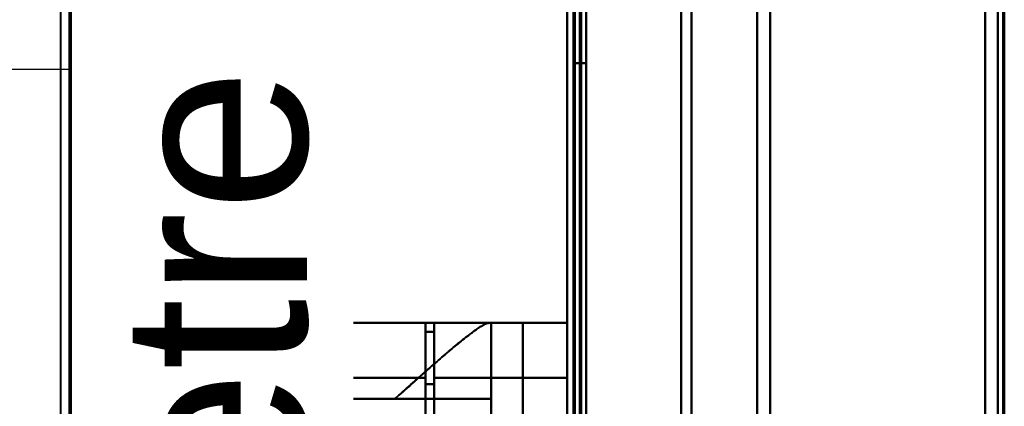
# Model space of a CAD drawing. Header units: millimetres. Extents: x -1352 to 2139, y -120 to 936.
# Tile 10 of 68: x -578 to -501, y 272 to 302. Entities that reach past the tile are written whole.
import ezdxf

# ---------------------------------------------------------------- set-up
doc = ezdxf.new("R2010")
doc.units = ezdxf.units.MM
doc.layers.add('A-GENM', color=13, linetype='Continuous', lineweight=40)
doc.layers.add('G-IMPT', color=8, linetype='Continuous', lineweight=40)
doc.styles.add('Arial_1', font='arial.ttf', dxfattribs={"height": 14.6304})

# ---------------------------------------------------------------- blocks, each defined once
blk = doc.blocks.new('NEXA 400 CALQUES_dwg-748074-Avant')
at = {"layer": 'G-IMPT'}
for p, q in [((-535, 862.772), (-535, 128.972)), ((-535, 670.072), (-535, 271.672)), ((-535, 399.872), (-535, 298.372)), ((-535, 298.372), (-535, 399.872)), ((-534.5, 298.372), (-534.5, 399.872)), ((-534.5, 399.872), (-534.5, 298.372)), ((-500.5, 399.872), (-500.5, 298.372)), ((-500.5, 298.372), (-500.5, 399.872)), ((-556.773, 298.372), (-556.773, 398.781)), ((-556.773, 398.781), (-556.773, 298.372)), ((-556, 399.372), (-556, 298.372)), ((-556, 298.372), (-556, 399.372)), ((-526, 399.372), (-526, 298.372)), ((-526, 298.372), (-526, 399.372)), ((-525.198, 298.372), (-525.198, 398.781)), ((-525.198, 398.781), (-525.198, 298.372)), ((-573.387, 298.372), (-573.387, 398.338)), ((-573.387, 398.338), (-573.387, 298.372)), ((-562, 398.338), (-562, 298.372)), ((-562, 298.372), (-562, 398.338)), ((-520, 398.372), (-520, 298.372)), ((-520, 298.372), (-520, 398.372)), ((-501, 398.372), (-501, 298.372)), ((-501, 298.372), (-501, 398.372)), ((-501, 198.372), (-501, 398.372)), ((-574.3, 298.372), (-574.3, 397.746)), ((-574.3, 397.746), (-574.3, 298.372)), ((-574.16, 298.372), (-574.16, 397.432)), ((-562.773, 298.372), (-562.773, 397.746)), ((-562.773, 397.746), (-562.773, 298.372)), ((-518.99, 298.372), (-518.99, 397.746)), ((-518.99, 298.372), (-518.99, 397.746)), ((-518.99, 397.746), (-518.99, 298.372)), ((-518.99, 397.746), (-518.99, 298.372)), ((-574.3, 198.998), (-574.3, 298.372)), ((-574.3, 298.372), (-574.3, 198.998)), ((-574.16, 199.312), (-574.16, 298.372)), ((-573.387, 198.407), (-573.387, 298.372)), ((-573.387, 298.372), (-573.387, 198.407)), ((-562.773, 198.998), (-562.773, 298.372)), ((-562.773, 298.372), (-562.773, 198.998)), ((-562, 298.372), (-562, 198.407)), ((-562, 198.407), (-562, 298.372)), ((-556.773, 197.964), (-556.773, 298.372)), ((-556.773, 298.372), (-556.773, 197.964)), ((-556, 298.372), (-556, 197.372)), ((-556, 197.372), (-556, 298.372)), ((-535, 298.372), (-535, 196.872)), ((-535, 196.872), (-535, 298.372)), ((-534.5, 196.872), (-534.5, 298.372)), ((-534.5, 298.372), (-534.5, 196.872)), ((-526, 298.372), (-526, 197.372)), ((-526, 197.372), (-526, 298.372)), ((-525.198, 197.964), (-525.198, 298.372)), ((-525.198, 298.372), (-525.198, 197.964)), ((-520, 298.372), (-520, 198.372)), ((-520, 198.372), (-520, 298.372)), ((-518.99, 198.998), (-518.99, 298.372)), ((-518.99, 298.372), (-518.99, 198.998)), ((-501, 298.372), (-501, 198.372)), ((-501, 198.372), (-501, 298.372)), ((-500.5, 298.372), (-500.5, 196.872)), ((-500.5, 196.872), (-500.5, 298.372)), ((-541.17, 278.372), (-561.861, 278.372)), ((-561.861, 278.372), (-561.858, 278.372)), ((-561.861, 278.372), (-561.858, 278.372)), ((-561.858, 278.372), (-561.861, 278.372)), ((-561.858, 278.372), (-559.465, 278.372)), ((-559.465, 278.372), (-561.858, 278.372)), ((-559.381, 278.372), (-557.755, 278.372)), ((-559.381, 278.372), (-557.755, 278.372)), ((-557.755, 278.372), (-559.381, 278.372)), ((-546.2, 278.372), (-546.2, 274.05)), ((-546.2, 274.05), (-546.2, 278.372)), ((-545.5, 278.372), (-545.5, 274.05)), ((-545.5, 274.05), (-545.5, 278.372)), ((-541.17, 278.372), (-541, 278.372)), ((-541, 278.372), (-541.17, 278.372)), ((-541, 272.372), (-541, 278.372)), ((-535, 278.372), (-535, 274.05)), ((-535, 274.05), (-535, 278.372)), ((-546.2, 277.672), (-546.2, 273.552)), ((-546.2, 273.552), (-546.2, 277.672)), ((-545.5, 277.672), (-545.5, 273.552)), ((-545.5, 273.552), (-545.5, 277.672)), ((-564.861, 275.372), (-564.861, 272.372)), ((-564.86, 275.372), (-564.857, 275.372)), ((-564.857, 275.372), (-564.86, 275.372)), ((-564.857, 275.372), (-562.52, 275.372)), ((-562.52, 275.372), (-564.857, 275.372)), ((-560.72, 275.372), (-562.437, 275.372)), ((-562.437, 275.372), (-560.72, 275.372)), ((-546.2, 274.05), (-546.2, 204.05)), ((-546.2, 204.05), (-546.2, 274.05)), ((-545.5, 274.05), (-545.5, 204.05)), ((-545.5, 204.05), (-545.5, 274.05)), ((-535, 274.05), (-535, 204.05)), ((-535, 204.05), (-535, 274.05)), ((-546.2, 273.552), (-546.2, 204.532)), ((-546.2, 204.532), (-546.2, 273.552)), ((-545.5, 273.552), (-545.5, 204.532)), ((-545.5, 204.532), (-545.5, 273.552)), ((-560.575, 272.372), (-564.861, 272.372)), ((-564.861, 272.372), (-560.575, 272.372)), ((-563.936, 272.372), (-564.857, 272.372)), ((-564.857, 272.372), (-563.936, 272.372)), ((-548.615, 272.372), (-541, 272.372)), ((-541, 272.372), (-548.615, 272.372))]:
    blk.add_line(p, q, dxfattribs=at)
at = {"layer": 'G-IMPT', "flags": 128}
for points in [[(-535, 862.772), (-535, 679.322), (-535, 495.872), (-535, 312.422), (-535, 128.972)], [(-535, 128.972), (-535, 312.422), (-535, 495.872), (-535, 679.322), (-535, 862.772)], [(-534.5, 862.772), (-534.5, 679.322), (-534.5, 495.872), (-534.5, 312.422), (-534.5, 128.972)], [(-534.5, 129.472), (-534.5, 312.672), (-534.5, 495.872), (-534.5, 679.072), (-534.5, 862.272)], [(-534.5, 862.272), (-534.5, 679.072), (-534.5, 495.872), (-534.5, 312.672), (-534.5, 129.472)], [(-534.5, 129.472), (-534.5, 312.672), (-534.5, 495.872), (-534.5, 679.072), (-534.5, 862.272)], [(-534.5, 862.272), (-534.5, 679.072), (-534.5, 495.872), (-534.5, 312.672), (-534.5, 129.472)], [(-534.5, 129.472), (-534.5, 312.672), (-534.5, 495.872), (-534.5, 679.072), (-534.5, 862.272)], [(-534.5, 862.272), (-534.5, 679.072), (-534.5, 495.872), (-534.5, 312.672), (-534.5, 129.472)], [(-534.4, 128.972), (-534.4, 312.422), (-534.4, 495.872), (-534.4, 679.322), (-534.4, 862.772)], [(-534.4, 862.772), (-534.4, 679.322), (-534.4, 495.872), (-534.4, 312.422), (-534.4, 128.972)], [(-534.4, 128.972), (-534.4, 312.422), (-534.4, 495.872), (-534.4, 679.322), (-534.4, 862.772)], [(-534, 129.472), (-534, 312.672), (-534, 495.872), (-534, 679.072), (-534, 862.272)], [(-534, 862.272), (-534, 679.072), (-534, 495.872), (-534, 312.672), (-534, 129.472)], [(-534, 129.472), (-534, 312.672), (-534, 495.872), (-534, 679.072), (-534, 862.272)], [(-533.9, 862.272), (-533.9, 679.072), (-533.9, 495.872), (-533.9, 312.672), (-533.9, 129.472)], [(-533.9, 129.472), (-533.9, 312.672), (-533.9, 495.872), (-533.9, 679.072), (-533.9, 862.272)], [(-533.9, 862.272), (-533.9, 679.072), (-533.9, 495.872), (-533.9, 312.672), (-533.9, 129.472)], [(-535, 128.972), (-535, 303.672), (-535, 478.372), (-535, 653.072), (-535, 827.772)], [(-535, 827.772), (-535, 653.072), (-535, 478.372), (-535, 303.672), (-535, 128.972)], [(-534.5, 128.972), (-534.5, 303.672), (-534.5, 478.372), (-534.5, 653.072), (-534.5, 827.772)], [(-534.4, 128.972), (-534.4, 303.672), (-534.4, 478.372), (-534.4, 653.072), (-534.4, 827.772)], [(-534.4, 827.772), (-534.4, 653.072), (-534.4, 478.372), (-534.4, 303.672), (-534.4, 128.972)], [(-534.4, 827.772), (-534.4, 653.072), (-534.4, 478.372), (-534.4, 303.672), (-534.4, 128.972)], [(-533.5, 827.272), (-533.5, 652.822), (-533.5, 478.372), (-533.5, 303.922), (-533.5, 129.472)], [(-533.5, 129.472), (-533.5, 303.922), (-533.5, 478.372), (-533.5, 652.822), (-533.5, 827.272)], [(-533.5, 827.272), (-533.5, 652.822), (-533.5, 478.372), (-533.5, 303.922), (-533.5, 129.472)], [(-533.5, 129.472), (-533.5, 303.922), (-533.5, 478.372), (-533.5, 652.822), (-533.5, 827.272)], [(-502, 827.772), (-502, 653.072), (-502, 478.372), (-502, 303.672), (-502, 128.972)], [(-502, 128.972), (-502, 303.672), (-502, 478.372), (-502, 653.072), (-502, 827.772)], [(-502, 827.772), (-502, 653.072), (-502, 478.372), (-502, 303.672), (-502, 128.972)], [(-502, 128.972), (-502, 303.672), (-502, 478.372), (-502, 653.072), (-502, 827.772)], [(-502, 827.272), (-502, 652.822), (-502, 478.372), (-502, 303.922), (-502, 129.472)], [(-502, 129.472), (-502, 303.922), (-502, 478.372), (-502, 652.822), (-502, 827.272)], [(-502, 129.472), (-502, 303.922), (-502, 478.372), (-502, 652.822), (-502, 827.272)], [(-502, 827.272), (-502, 652.822), (-502, 478.372), (-502, 303.922), (-502, 129.472)], [(-500.6, 129.472), (-500.6, 303.922), (-500.6, 478.372), (-500.6, 652.822), (-500.6, 827.272)], [(-500.6, 827.272), (-500.6, 652.822), (-500.6, 478.372), (-500.6, 303.922), (-500.6, 129.472)], [(-500.6, 129.472), (-500.6, 303.922), (-500.6, 478.372), (-500.6, 652.822), (-500.6, 827.272)], [(-500.6, 827.272), (-500.6, 652.822), (-500.6, 478.372), (-500.6, 303.922), (-500.6, 129.472)], [(-500.6, 827.272), (-500.6, 652.822), (-500.6, 478.372), (-500.6, 303.922), (-500.6, 129.472)], [(-500.6, 129.472), (-500.6, 303.922), (-500.6, 478.372), (-500.6, 652.822), (-500.6, 827.272)], [(-500.5, 827.272), (-500.5, 652.822), (-500.5, 478.372), (-500.5, 303.922), (-500.5, 129.472)], [(-500.5, 129.472), (-500.5, 303.922), (-500.5, 478.372), (-500.5, 652.822), (-500.5, 827.272)], [(-535, 271.672), (-535, 371.272), (-535, 470.872), (-535, 570.472), (-535, 670.072)], [(-535, 670.072), (-535, 570.472), (-535, 470.872), (-535, 371.272), (-535, 271.672)], [(-535, 670.072), (-535, 570.472), (-535, 470.872), (-535, 371.272), (-535, 271.672)], [(-535, 271.672), (-535, 371.272), (-535, 470.872), (-535, 570.472), (-535, 670.072)], [(-534.5, 670.072), (-534.5, 570.472), (-534.5, 470.872), (-534.5, 371.272), (-534.5, 271.672)], [(-534.4, 271.672), (-534.4, 371.272), (-534.4, 470.872), (-534.4, 570.472), (-534.4, 670.072)], [(-534.4, 670.072), (-534.4, 570.472), (-534.4, 470.872), (-534.4, 371.272), (-534.4, 271.672)], [(-534.4, 271.672), (-534.4, 371.272), (-534.4, 470.872), (-534.4, 570.472), (-534.4, 670.072)], [(-533.5, 670.072), (-533.5, 570.472), (-533.5, 470.872), (-533.5, 371.272), (-533.5, 271.672)], [(-533.5, 670.072), (-533.5, 570.472), (-533.5, 470.872), (-533.5, 371.272), (-533.5, 271.672)], [(-533.5, 271.672), (-533.5, 371.272), (-533.5, 470.872), (-533.5, 570.472), (-533.5, 670.072)], [(-533.5, 271.672), (-533.5, 371.272), (-533.5, 470.872), (-533.5, 570.472), (-533.5, 670.072)], [(-534.5, 298.872), (-534.25, 298.872), (-534, 298.872), (-533.75, 298.872), (-533.5, 298.872)], [(-533.5, 298.872), (-533.75, 298.872), (-534, 298.872), (-534.25, 298.872), (-534.5, 298.872)], [(-534.5, 298.872), (-534.5, 268.872), (-534.5, 238.872), (-534.5, 208.872), (-534.5, 178.872)], [(-533.5, 298.872), (-533.75, 298.872), (-534, 298.872), (-534.25, 298.872), (-534.5, 298.872)], [(-534.5, 178.872), (-534.5, 208.872), (-534.5, 238.872), (-534.5, 268.872), (-534.5, 298.872)], [(-534.5, 298.872), (-534.25, 298.872), (-534, 298.872), (-533.75, 298.872), (-533.5, 298.872)], [(-534.5, 298.872), (-534.5, 268.872), (-534.5, 238.872), (-534.5, 208.872), (-534.5, 178.872)], [(-534.5, 178.872), (-534.5, 208.872), (-534.5, 238.872), (-534.5, 268.872), (-534.5, 298.872)], [(-533.5, 178.872), (-533.5, 208.872), (-533.5, 238.872), (-533.5, 268.872), (-533.5, 298.872)], [(-533.5, 298.872), (-533.5, 268.872), (-533.5, 238.872), (-533.5, 208.872), (-533.5, 178.872)], [(-533.5, 178.872), (-533.5, 208.872), (-533.5, 238.872), (-533.5, 268.872), (-533.5, 298.872)], [(-533.5, 298.872), (-533.5, 268.872), (-533.5, 238.872), (-533.5, 208.872), (-533.5, 178.872)], [(-564.861, 275.372), (-564.858, 275.492), (-564.851, 275.612), (-564.839, 275.731), (-564.822, 275.85), (-564.801, 275.968), (-564.775, 276.085), (-564.744, 276.201), (-564.708, 276.316), (-564.668, 276.429), (-564.624, 276.541), (-564.575, 276.65), (-564.522, 276.758), (-564.464, 276.863), (-564.402, 276.966), (-564.337, 277.066), (-564.267, 277.164), (-564.193, 277.259), (-564.116, 277.35), (-564.035, 277.439), (-563.951, 277.524), (-563.863, 277.606), (-563.772, 277.685), (-563.678, 277.759), (-563.581, 277.83), (-563.482, 277.897), (-563.379, 277.96), (-563.275, 278.018), (-563.168, 278.073), (-563.059, 278.123), (-562.948, 278.168), (-562.835, 278.21), (-562.721, 278.246), (-562.605, 278.278), (-562.488, 278.306), (-562.371, 278.329), (-562.252, 278.347), (-562.133, 278.36), (-562.013, 278.368), (-561.893, 278.372), (-561.861, 278.372)], [(-541.17, 278.372), (-546.343, 278.372), (-551.515, 278.372), (-556.688, 278.372), (-561.861, 278.372)], [(-561.861, 278.372), (-556.688, 278.372), (-551.515, 278.372), (-546.343, 278.372), (-541.17, 278.372)], [(-561.858, 278.372), (-561.158, 278.372), (-559.873, 278.372), (-559.465, 278.372)], [(-559.465, 278.372), (-555.974, 278.372), (-552.483, 278.372), (-548.991, 278.372), (-545.5, 278.372)], [(-545.5, 278.372), (-548.991, 278.372), (-552.483, 278.372), (-555.974, 278.372), (-559.465, 278.372)], [(-559.381, 278.372), (-556.086, 278.372), (-552.791, 278.372), (-549.495, 278.372), (-546.2, 278.372)], [(-546.2, 278.372), (-549.495, 278.372), (-552.791, 278.372), (-556.086, 278.372), (-559.381, 278.372)], [(-557.755, 278.372), (-554.866, 278.372), (-551.977, 278.372), (-549.089, 278.372), (-546.2, 278.372)], [(-546.2, 278.372), (-549.089, 278.372), (-551.977, 278.372), (-554.866, 278.372), (-557.755, 278.372)], [(-546.2, 278.372), (-546.2, 278.197), (-546.2, 278.022), (-546.2, 277.847), (-546.2, 277.672)], [(-546.2, 277.672), (-546.2, 277.847), (-546.2, 278.022), (-546.2, 278.197), (-546.2, 278.372)], [(-545.5, 278.372), (-545.5, 272.634), (-545.5, 266.895), (-545.5, 261.156), (-545.5, 255.417)], [(-545.5, 255.417), (-545.5, 261.156), (-545.5, 266.895), (-545.5, 272.634), (-545.5, 278.372)], [(-535, 278.372), (-537.625, 278.372), (-540.25, 278.372), (-542.875, 278.372), (-545.5, 278.372)], [(-545.5, 278.372), (-542.875, 278.372), (-540.25, 278.372), (-537.625, 278.372), (-535, 278.372)], [(-538.509, 278.372), (-539.131, 278.372), (-539.754, 278.372), (-540.377, 278.372), (-541, 278.372)], [(-541, 278.372), (-541, 258.622), (-541, 238.872), (-541, 219.122), (-541, 199.372)], [(-541, 199.372), (-541, 219.122), (-541, 238.872), (-541, 258.622), (-541, 278.372)], [(-541, 278.372), (-541, 276.872), (-541, 275.372), (-541, 273.872), (-541, 272.372)], [(-541, 272.372), (-541, 273.872), (-541, 275.372), (-541, 276.872), (-541, 278.372)], [(-541, 278.372), (-540.377, 278.372), (-539.754, 278.372), (-539.131, 278.372), (-538.509, 278.372)], [(-538.509, 199.372), (-538.509, 219.122), (-538.509, 238.872), (-538.509, 258.622), (-538.509, 278.372)], [(-535, 278.372), (-535.877, 278.372), (-536.754, 278.372), (-537.631, 278.372), (-538.509, 278.372)], [(-538.509, 278.372), (-538.509, 258.622), (-538.509, 238.872), (-538.509, 219.122), (-538.509, 199.372)], [(-538.509, 278.372), (-537.631, 278.372), (-536.754, 278.372), (-535.877, 278.372), (-535, 278.372)], [(-535, 199.372), (-535, 219.122), (-535, 238.872), (-535, 258.622), (-535, 278.372)], [(-535, 278.372), (-535, 258.622), (-535, 238.872), (-535, 219.122), (-535, 199.372)], [(-545.5, 277.672), (-545.675, 277.672), (-545.85, 277.672), (-546.025, 277.672), (-546.2, 277.672)], [(-545.5, 277.672), (-545.675, 277.672), (-545.85, 277.672), (-546.025, 277.672), (-546.2, 277.672)], [(-546.2, 277.672), (-546.025, 277.672), (-545.85, 277.672), (-545.675, 277.672), (-545.5, 277.672)], [(-546.2, 277.672), (-546.025, 277.672), (-545.85, 277.672), (-545.675, 277.672), (-545.5, 277.672)], [(-545.5, 255.35), (-545.5, 260.931), (-545.5, 266.511), (-545.5, 272.092), (-545.5, 277.672)], [(-545.5, 277.672), (-545.5, 272.092), (-545.5, 266.511), (-545.5, 260.931), (-545.5, 255.35)], [(-564.857, 275.372), (-564.857, 274.622), (-564.857, 273.872), (-564.857, 273.122), (-564.857, 272.372)], [(-564.857, 272.372), (-564.857, 273.122), (-564.857, 273.872), (-564.857, 274.622), (-564.857, 275.372)], [(-562.52, 275.372), (-562.575, 270.385), (-562.63, 265.396), (-562.684, 260.407), (-562.738, 255.417)], [(-562.738, 255.417), (-562.684, 260.407), (-562.63, 265.396), (-562.575, 270.385), (-562.52, 275.372)], [(-562.659, 255.35), (-562.605, 260.357), (-562.549, 265.363), (-562.494, 270.368), (-562.437, 275.372)], [(-562.437, 275.372), (-562.494, 270.368), (-562.549, 265.363), (-562.605, 260.357), (-562.659, 255.35)], [(-546.2, 274.05), (-548.74, 274.05), (-551.28, 274.05), (-553.819, 274.05), (-556.359, 274.05)], [(-556.359, 274.05), (-553.819, 274.05), (-551.28, 274.05), (-548.74, 274.05), (-546.2, 274.05)], [(-545.5, 274.05), (-542.875, 274.05), (-540.25, 274.05), (-537.625, 274.05), (-535, 274.05)], [(-535, 274.05), (-537.625, 274.05), (-540.25, 274.05), (-542.875, 274.05), (-545.5, 274.05)], [(-545.5, 273.552), (-545.675, 273.552), (-545.85, 273.552), (-546.025, 273.552), (-546.2, 273.552)], [(-546.2, 273.552), (-546.025, 273.552), (-545.85, 273.552), (-545.675, 273.552), (-545.5, 273.552)], [(-563.936, 257.372), (-563.936, 261.122), (-563.936, 264.872), (-563.936, 268.622), (-563.936, 272.372)], [(-541, 272.372), (-546.734, 272.372), (-552.468, 272.372), (-558.202, 272.372), (-563.936, 272.372)], [(-563.936, 272.372), (-563.936, 268.622), (-563.936, 264.872), (-563.936, 261.122), (-563.936, 257.372)], [(-563.936, 272.372), (-558.202, 272.372), (-552.468, 272.372), (-546.734, 272.372), (-541, 272.372)], [(-548.615, 272.372), (-550.876, 272.372), (-553.138, 272.372), (-555.399, 272.372), (-557.661, 272.372)], [(-557.661, 272.372), (-555.399, 272.372), (-553.138, 272.372), (-550.876, 272.372), (-548.615, 272.372)], [(-541, 257.372), (-541, 261.122), (-541, 264.872), (-541, 268.622), (-541, 272.372)], [(-541, 272.372), (-541, 268.622), (-541, 264.872), (-541, 261.122), (-541, 257.372)]]:
    blk.add_lwpolyline(points, dxfattribs=at)
at = {"layer": 'G-IMPT'}
blk.add_arc((-561.861, 275.372), 3, 90, 180, dxfattribs=at)
for centre, ratio in [((-561.858, 275.372), 0.999612), ((-561.858, 275.372), 0.999612), ((-557.755, 275.372), 0.988401)]:
    blk.add_ellipse(centre, major_axis=(0, 3), ratio=ratio, start_param=0, end_param=1.570796, dxfattribs=at)
for points in [[(-561.861, 278.372), (-562.214, 278.372), (-562.988, 278.22), (-564.049, 277.561), (-564.708, 276.5), (-564.861, 275.726), (-564.861, 275.372)], [(-559.465, 278.372), (-559.861, 278.372), (-560.654, 278.216), (-561.665, 277.55), (-562.348, 276.553), (-562.515, 275.766), (-562.52, 275.372)], [(-562.52, 275.372), (-562.514, 275.579), (-562.467, 275.978), (-562.296, 276.527), (-562.004, 277.051), (-561.624, 277.509), (-561.159, 277.88), (-560.628, 278.164), (-560.075, 278.327), (-559.673, 278.369), (-559.465, 278.372)], [(-562.437, 275.372), (-562.432, 275.767), (-562.265, 276.554), (-561.581, 277.55), (-560.57, 278.216), (-559.778, 278.372), (-559.381, 278.372)], [(-559.381, 278.372), (-559.589, 278.369), (-559.991, 278.327), (-560.544, 278.164), (-561.075, 277.88), (-561.541, 277.509), (-561.921, 277.051), (-562.213, 276.527), (-562.384, 275.978), (-562.431, 275.579), (-562.437, 275.372)], [(-557.661, 272.372), (-558.28, 273.258), (-559.441, 274.916), (-560.8, 276.857), (-561.663, 278.09), (-561.861, 278.372), (-561.861, 278.372)], [(-560.72, 275.372), (-560.72, 275.726), (-560.569, 276.5), (-559.918, 277.561), (-558.869, 278.22), (-558.104, 278.372), (-557.755, 278.372)], [(-556.359, 274.05), (-556.459, 274.733), (-556.67, 275.964), (-557.024, 277.339), (-557.39, 278.18), (-557.633, 278.372), (-557.755, 278.372)], [(-557.755, 278.372), (-557.635, 278.372), (-557.387, 278.176), (-557.025, 277.341), (-556.67, 275.96), (-556.459, 274.741), (-556.359, 274.05)], [(-560.575, 272.372), (-561.233, 272.839), (-562.439, 273.67), (-563.811, 274.632), (-564.667, 275.238), (-564.861, 275.371), (-564.861, 275.372)], [(-564.861, 275.372), (-564.861, 275.372), (-564.073, 274.821), (-561.892, 273.294), (-560.575, 272.372)], [(-559.313, 271.915), (-559.514, 273.024), (-559.976, 274.757), (-560.479, 275.372), (-560.72, 275.372)], [(-560.72, 275.372), (-560.474, 275.366), (-559.978, 274.76), (-559.515, 273.022), (-559.313, 271.915)], [(-559.313, 271.915), (-559.272, 272.152), (-559.058, 272.664), (-558.382, 273.377), (-557.396, 273.866), (-556.688, 274.021), (-556.359, 274.05)], [(-556.359, 274.05), (-556.688, 274.021), (-557.396, 273.866), (-558.382, 273.377), (-559.058, 272.664), (-559.272, 272.152), (-559.313, 271.915)], [(-556.163, 204.05), (-555.333, 208.736), (-554.098, 219.854), (-553.306, 239.323), (-554.236, 258.678), (-555.514, 269.527), (-556.359, 274.05)]]:
    blk.add_open_spline(points, degree=3, dxfattribs=at)
for points, knots in [([(-561.861, 278.372), (-561.853, 278.372), (-561.708, 278.161), (-561.223, 277.474), (-560.733, 276.768), (-560.117, 275.887), (-559.15, 274.501), (-558.297, 273.258), (-557.661, 272.372)], [0, 0, 0, 0, 0.25, 0.375, 0.5, 0.625, 0.75, 1, 1, 1, 1]), ([(-548.615, 272.372), (-548.177, 272.758), (-547.328, 273.516), (-546.135, 274.594), (-545.204, 275.399), (-544.499, 275.998), (-543.997, 276.431), (-543.506, 276.844), (-543.028, 277.223), (-542.584, 277.56), (-542.197, 277.845), (-541.87, 278.073), (-541.492, 278.299), (-541.28, 278.372), (-541.17, 278.372)], [0, 0, 0, 0, 0.125, 0.25, 0.375, 0.4375, 0.5, 0.5625, 0.625, 0.6875, 0.75, 0.8125, 0.875, 1, 1, 1, 1]), ([(-541.17, 278.372), (-541.268, 278.355), (-541.475, 278.276), (-541.86, 278.059), (-542.198, 277.846), (-542.587, 277.565), (-543.023, 277.22), (-543.496, 276.833), (-543.996, 276.43), (-544.508, 276.009), (-545.033, 275.555), (-545.574, 275.077), (-546.143, 274.578), (-546.738, 274.061), (-547.552, 273.341), (-548.186, 272.769), (-548.615, 272.372)], [0, 0, 0, 0, 0.125, 0.1875, 0.25, 0.3125, 0.375, 0.4375, 0.5, 0.5625, 0.625, 0.6875, 0.75, 0.8125, 0.875, 1, 1, 1, 1]), ([(-556.359, 274.05), (-555.975, 271.781), (-555.425, 268.046), (-554.8, 262.586), (-554.25, 256.72), (-553.759, 249.059), (-553.528, 239.284), (-553.688, 229.626), (-554.135, 221.749), (-554.644, 215.885), (-555.251, 210.214), (-555.787, 206.386), (-556.163, 204.05)], [0, 0, 0, 0, 0.125, 0.1875, 0.25, 0.375, 0.5, 0.625, 0.75, 0.8125, 0.875, 1, 1, 1, 1]), ([(-560.575, 272.372), (-560.363, 272.37), (-560.026, 272.373), (-559.613, 272.373), (-559.373, 272.372), (-559.189, 272.373), (-559.003, 272.373), (-558.816, 272.372), (-558.627, 272.371), (-558.243, 272.372), (-557.916, 272.376), (-557.661, 272.372)], [0, 0, 0, 0, 0.25, 0.375, 0.4375, 0.5, 0.5625, 0.625, 0.6875, 0.75, 1, 1, 1, 1]), ([(-557.661, 272.372), (-557.922, 272.372), (-558.436, 272.372), (-559.448, 272.372), (-560.145, 272.372), (-560.575, 272.372)], [0, 0, 0, 0, 0.25, 0.5, 1, 1, 1, 1]), ([(-559.115, 206.115), (-558.737, 208.305), (-558.197, 211.895), (-557.585, 217.221), (-557.072, 222.73), (-556.62, 230.143), (-556.458, 239.239), (-556.692, 248.442), (-557.188, 255.651), (-557.743, 261.16), (-558.374, 266.285), (-558.927, 269.787), (-559.313, 271.915)], [0, 0, 0, 0, 0.125, 0.1875, 0.25, 0.375, 0.5, 0.625, 0.75, 0.8125, 0.875, 1, 1, 1, 1]), ([(-559.313, 271.915), (-558.913, 269.667), (-558.354, 266.12), (-557.729, 261.026), (-557.329, 257.051), (-556.998, 252.812), (-556.743, 248.333), (-556.576, 243.756), (-556.507, 239.258), (-556.542, 234.753), (-556.675, 230.154), (-556.898, 225.638), (-557.201, 221.347), (-557.578, 217.303), (-558.176, 212.098), (-558.722, 208.444), (-559.115, 206.115)], [0, 0, 0, 0, 0.125, 0.1875, 0.25, 0.3125, 0.375, 0.4375, 0.5, 0.5625, 0.625, 0.6875, 0.75, 0.8125, 0.875, 1, 1, 1, 1])]:
    blk.add_open_spline(points, degree=3, knots=knots, dxfattribs=at)
blk = doc.blocks.new('Maintenance r21 - Maintenance r21-748144-Avant')
at = {"layer": 'A-GENM'}
for p, q in [((-535, 862.872), (-535, 0)), ((-535, 0), (-535, 862.872))]:
    blk.add_line(p, q, dxfattribs=at)
blk = doc.blocks.new('Souche connecteur circulaire R23 - Souche connecteur circulaire R23-748177-Avant')
at = {"layer": 'A-GENM'}
for p, q in [((-575, 398), (-575, 298)), ((-535, 298), (-535, 398)), ((-575, 298), (-575, 198)), ((-535, 198), (-535, 298))]:
    blk.add_line(p, q, dxfattribs=at)

msp = doc.modelspace()

# ---------------------------------------------------------------- linework, layer by layer
at = {"color": 1, "lineweight": 30}
msp.add_line((-574.16, 398.372), (-574.16, 198.372), dxfattribs=at)
at = {"color": 94, "lineweight": 30}
msp.add_line((-574.16, 398.372), (-574.16, 198.372), dxfattribs=at)
at = {"color": 5, "lineweight": 30}
msp.add_line((-574.16, 298.372), (-677.792, 298.372), dxfattribs=at)

# ---------------------------------------------------------------- block references
at = {"layer": 'A-GENM'}
for name in ['Maintenance r21 - Maintenance r21-748144-Avant', 'Souche connecteur circulaire R23 - Souche connecteur circulaire R23-748177-Avant']:
    msp.add_blockref(name, (0, 0), dxfattribs=at)
at = {"layer": 'G-IMPT'}
msp.add_blockref('NEXA 400 CALQUES_dwg-748074-Avant', (0, 0), dxfattribs=at)

# ---------------------------------------------------------------- next in the draw order: texts
at = {"color": 5, "lineweight": 30, "insert": (-570.189, 257.037), "char_height": 14.6304, "width": 99.20583, "attachment_point": 2, "rotation": 90, "line_spacing_factor": 0.941778, "style": 'Arial_1', "bg_fill": 3, "box_fill_scale": 1.25, "bg_fill_color": 256, "bg_fill_true_color": 13158600, "bg_fill_transparency": 0}
msp.add_mtext('Diamètre', dxfattribs=at)

doc.saveas('drawing.dxf')
